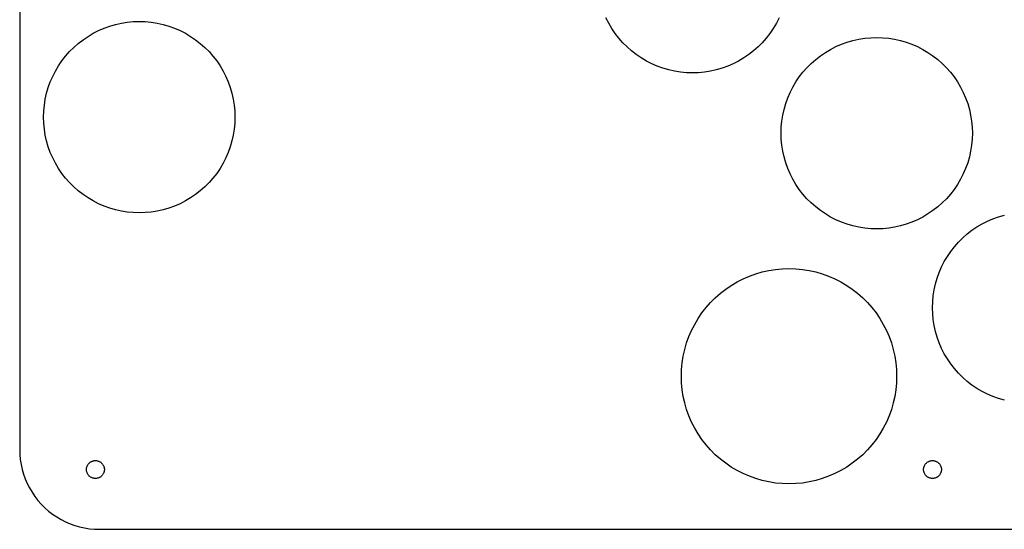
# Model space of a CAD drawing. Header units: metres. Extents: x 0 to 208, y 0 to 125.
# Tile 1 of 3: x 0 to 124, y 0 to 64. Entities that reach past the tile are written whole.
import ezdxf

# ---------------------------------------------------------------- set-up
doc = ezdxf.new("R2010")
doc.units = ezdxf.units.M

msp = doc.modelspace()

# ---------------------------------------------------------------- linework, layer by layer
for p, q in [((0, 115), (0, 10)), ((10.5825, 62.8573), (11.2918, 63.1127)), ((11.2918, 63.1127), (12.0157, 63.323)), ((12.0157, 63.323), (12.7514, 63.4874)), ((12.7514, 63.4874), (13.496, 63.6054)), ((13.496, 63.6054), (14.2465, 63.6763)), ((14.2465, 63.6763), (15, 63.7)), ((15, 63.7), (15.7535, 63.6763)), ((15.7535, 63.6763), (16.504, 63.6054)), ((16.504, 63.6054), (17.2486, 63.4874)), ((17.2486, 63.4874), (17.9843, 63.323)), ((17.9843, 63.323), (18.7082, 63.1127)), ((18.7082, 63.1127), (19.4175, 62.8573)), ((73.8843, 63.4689), (73.5421, 64.1406)), ((74.2681, 62.8201), (73.8843, 63.4689)), ((94.9157, 63.4689), (94.5319, 62.8201)), ((95.2579, 64.1406), (94.9157, 63.4689)), ((7.94656, 61.4082), (8.57007, 61.8319)), ((8.57007, 61.8319), (9.21895, 62.2157)), ((9.21895, 62.2157), (9.89064, 62.5579)), ((9.89064, 62.5579), (10.5825, 62.8573)), ((19.4175, 62.8573), (20.1093, 62.5579)), ((20.1093, 62.5579), (20.781, 62.2157)), ((20.781, 62.2157), (21.4299, 61.8319)), ((21.4299, 61.8319), (22.0534, 61.4082)), ((74.6918, 62.1966), (74.2681, 62.8201)), ((75.1538, 61.6009), (74.6918, 62.1966)), ((94.1082, 62.1966), (93.6461, 61.6009)), ((94.5319, 62.8201), (94.1082, 62.1966)), ((6.78543, 60.4476), (7.35091, 60.9462)), ((7.35091, 60.9462), (7.94656, 61.4082)), ((22.0534, 61.4082), (22.6491, 60.9462)), ((22.6491, 60.9462), (23.2146, 60.4476)), ((75.6524, 61.0354), (75.1538, 61.6009)), ((76.1854, 60.5024), (75.6524, 61.0354)), ((93.1476, 61.0354), (92.6146, 60.5024)), ((93.6461, 61.6009), (93.1476, 61.0354)), ((101.719, 60.2007), (102.391, 60.5429)), ((102.391, 60.5429), (103.083, 60.8423)), ((103.083, 60.8423), (103.792, 61.0977)), ((103.792, 61.0977), (104.516, 61.308)), ((104.516, 61.308), (105.251, 61.4724)), ((105.251, 61.4724), (105.996, 61.5904)), ((105.996, 61.5904), (106.747, 61.6613)), ((106.747, 61.6613), (107.5, 61.685)), ((107.5, 61.685), (108.253, 61.6613)), ((108.253, 61.6613), (109.004, 61.5904)), ((109.004, 61.5904), (109.749, 61.4724)), ((109.749, 61.4724), (110.484, 61.308)), ((110.484, 61.308), (111.208, 61.0977)), ((111.208, 61.0977), (111.917, 60.8423)), ((111.917, 60.8423), (112.609, 60.5429)), ((112.609, 60.5429), (113.281, 60.2007)), ((5.29179, 58.7534), (5.75383, 59.3491)), ((5.75383, 59.3491), (6.25237, 59.9146)), ((6.25237, 59.9146), (6.78543, 60.4476)), ((23.2146, 60.4476), (23.7476, 59.9146)), ((23.7476, 59.9146), (24.2462, 59.3491)), ((24.2462, 59.3491), (24.7082, 58.7534)), ((76.7509, 60.0038), (76.1854, 60.5024)), ((77.3466, 59.5418), (76.7509, 60.0038)), ((77.9701, 59.1181), (77.3466, 59.5418)), ((91.4534, 59.5418), (90.8299, 59.1181)), ((92.0491, 60.0038), (91.4534, 59.5418)), ((92.6146, 60.5024), (92.0491, 60.0038)), ((99.8509, 58.9312), (100.447, 59.3932)), ((100.447, 59.3932), (101.07, 59.8169)), ((101.07, 59.8169), (101.719, 60.2007)), ((113.281, 60.2007), (113.93, 59.8169)), ((113.93, 59.8169), (114.553, 59.3932)), ((114.553, 59.3932), (115.149, 58.9312)), ((4.48431, 57.481), (4.86806, 58.1299)), ((4.86806, 58.1299), (5.29179, 58.7534)), ((24.7082, 58.7534), (25.1319, 58.1299)), ((25.1319, 58.1299), (25.5157, 57.481)), ((78.6189, 58.7343), (77.9701, 59.1181)), ((79.2906, 58.3921), (78.6189, 58.7343)), ((79.9825, 58.0927), (79.2906, 58.3921)), ((80.6918, 57.8373), (79.9825, 58.0927)), ((88.8175, 58.0927), (88.1082, 57.8373)), ((89.5093, 58.3921), (88.8175, 58.0927)), ((90.181, 58.7343), (89.5093, 58.3921)), ((90.8299, 59.1181), (90.181, 58.7343)), ((98.7524, 57.8996), (99.2854, 58.4326)), ((99.2854, 58.4326), (99.8509, 58.9312)), ((115.149, 58.9312), (115.715, 58.4326)), ((115.715, 58.4326), (116.248, 57.8996)), ((4.14207, 56.8093), (4.48431, 57.481)), ((25.5157, 57.481), (25.8579, 56.8093)), ((81.4157, 57.627), (80.6918, 57.8373)), ((82.1514, 57.4625), (81.4157, 57.627)), ((82.896, 57.3446), (82.1514, 57.4625)), ((83.6465, 57.2737), (82.896, 57.3446)), ((84.4, 57.25), (83.6465, 57.2737)), ((85.1535, 57.2737), (84.4, 57.25)), ((85.904, 57.3446), (85.1535, 57.2737)), ((86.6486, 57.4625), (85.904, 57.3446)), ((87.3843, 57.627), (86.6486, 57.4625)), ((88.1082, 57.8373), (87.3843, 57.627)), ((97.7918, 56.7384), (98.2538, 57.3341)), ((98.2538, 57.3341), (98.7524, 57.8996)), ((116.248, 57.8996), (116.746, 57.3341)), ((116.746, 57.3341), (117.208, 56.7384)), ((3.58731, 55.4082), (3.84268, 56.1175)), ((3.84268, 56.1175), (4.14207, 56.8093)), ((25.8579, 56.8093), (26.1573, 56.1175)), ((26.1573, 56.1175), (26.4127, 55.4082)), ((96.9843, 55.466), (97.3681, 56.1149)), ((97.3681, 56.1149), (97.7918, 56.7384)), ((117.208, 56.7384), (117.632, 56.1149)), ((117.632, 56.1149), (118.016, 55.466)), ((3.21254, 53.9486), (3.377, 54.6843)), ((3.377, 54.6843), (3.58731, 55.4082)), ((26.4127, 55.4082), (26.623, 54.6843)), ((26.623, 54.6843), (26.7874, 53.9486)), ((96.3427, 54.1025), (96.6421, 54.7943)), ((96.6421, 54.7943), (96.9843, 55.466)), ((118.016, 55.466), (118.358, 54.7943)), ((118.358, 54.7943), (118.657, 54.1025)), ((3.02367, 52.4535), (3.09462, 53.204)), ((3.09462, 53.204), (3.21254, 53.9486)), ((26.7874, 53.9486), (26.9054, 53.204)), ((26.9054, 53.204), (26.9763, 52.4535)), ((95.877, 52.6693), (96.0873, 53.3932)), ((96.0873, 53.3932), (96.3427, 54.1025)), ((118.657, 54.1025), (118.913, 53.3932)), ((118.913, 53.3932), (119.123, 52.6693)), ((3, 51.7), (3.02367, 52.4535)), ((26.9763, 52.4535), (27, 51.7)), ((95.5946, 51.189), (95.7125, 51.9336)), ((95.7125, 51.9336), (95.877, 52.6693)), ((119.123, 52.6693), (119.287, 51.9336)), ((119.287, 51.9336), (119.405, 51.189)), ((3.02367, 50.9465), (3, 51.7)), ((3.09462, 50.196), (3.02367, 50.9465)), ((26.9763, 50.9465), (26.9054, 50.196)), ((27, 51.7), (26.9763, 50.9465)), ((95.5237, 50.4385), (95.5946, 51.189)), ((119.405, 51.189), (119.476, 50.4385)), ((3.21254, 49.4514), (3.09462, 50.196)), ((3.377, 48.7157), (3.21254, 49.4514)), ((26.7874, 49.4514), (26.623, 48.7157)), ((26.9054, 50.196), (26.7874, 49.4514)), ((95.5, 49.685), (95.5237, 50.4385)), ((95.5237, 48.9315), (95.5, 49.685)), ((119.476, 50.4385), (119.5, 49.685)), ((119.5, 49.685), (119.476, 48.9315)), ((3.58731, 47.9918), (3.377, 48.7157)), ((26.623, 48.7157), (26.4127, 47.9918)), ((95.5946, 48.181), (95.5237, 48.9315)), ((95.7125, 47.4364), (95.5946, 48.181)), ((119.405, 48.181), (119.287, 47.4364)), ((119.476, 48.9315), (119.405, 48.181)), ((3.84268, 47.2825), (3.58731, 47.9918)), ((4.14207, 46.5906), (3.84268, 47.2825)), ((26.1573, 47.2825), (25.8579, 46.5906)), ((26.4127, 47.9918), (26.1573, 47.2825)), ((95.877, 46.7007), (95.7125, 47.4364)), ((119.287, 47.4364), (119.123, 46.7007)), ((4.48431, 45.9189), (4.14207, 46.5906)), ((4.86806, 45.2701), (4.48431, 45.9189)), ((25.5157, 45.9189), (25.1319, 45.2701)), ((25.8579, 46.5906), (25.5157, 45.9189)), ((96.0873, 45.9768), (95.877, 46.7007)), ((96.3427, 45.2675), (96.0873, 45.9768)), ((118.913, 45.9768), (118.657, 45.2675)), ((119.123, 46.7007), (118.913, 45.9768)), ((5.29179, 44.6466), (4.86806, 45.2701)), ((5.75383, 44.0509), (5.29179, 44.6466)), ((24.7082, 44.6466), (24.2462, 44.0509)), ((25.1319, 45.2701), (24.7082, 44.6466)), ((96.6421, 44.5756), (96.3427, 45.2675)), ((96.9843, 43.9039), (96.6421, 44.5756)), ((118.358, 44.5756), (118.016, 43.9039)), ((118.657, 45.2675), (118.358, 44.5756)), ((6.25237, 43.4854), (5.75383, 44.0509)), ((6.78543, 42.9524), (6.25237, 43.4854)), ((23.7476, 43.4854), (23.2146, 42.9524)), ((24.2462, 44.0509), (23.7476, 43.4854)), ((97.3681, 43.2551), (96.9843, 43.9039)), ((97.7918, 42.6316), (97.3681, 43.2551)), ((117.632, 43.2551), (117.208, 42.6316)), ((118.016, 43.9039), (117.632, 43.2551)), ((7.35091, 42.4538), (6.78543, 42.9524)), ((7.94656, 41.9918), (7.35091, 42.4538)), ((22.6491, 42.4538), (22.0534, 41.9918)), ((23.2146, 42.9524), (22.6491, 42.4538)), ((98.2538, 42.0359), (97.7918, 42.6316)), ((98.7524, 41.4704), (98.2538, 42.0359)), ((116.746, 42.0359), (116.248, 41.4704)), ((117.208, 42.6316), (116.746, 42.0359)), ((8.57007, 41.5681), (7.94656, 41.9918)), ((9.21895, 41.1843), (8.57007, 41.5681)), ((9.89064, 40.8421), (9.21895, 41.1843)), ((10.5825, 40.5427), (9.89064, 40.8421)), ((20.1093, 40.8421), (19.4175, 40.5427)), ((20.781, 41.1843), (20.1093, 40.8421)), ((21.4299, 41.5681), (20.781, 41.1843)), ((22.0534, 41.9918), (21.4299, 41.5681)), ((99.2854, 40.9374), (98.7524, 41.4704)), ((99.8509, 40.4388), (99.2854, 40.9374)), ((115.715, 40.9374), (115.149, 40.4388)), ((116.248, 41.4704), (115.715, 40.9374)), ((11.2918, 40.2873), (10.5825, 40.5427)), ((12.0157, 40.077), (11.2918, 40.2873)), ((12.7514, 39.9126), (12.0157, 40.077)), ((13.496, 39.7946), (12.7514, 39.9126)), ((14.2465, 39.7237), (13.496, 39.7946)), ((15, 39.7), (14.2465, 39.7237)), ((15.7535, 39.7237), (15, 39.7)), ((16.504, 39.7946), (15.7535, 39.7237)), ((17.2486, 39.9126), (16.504, 39.7946)), ((17.9843, 40.077), (17.2486, 39.9126)), ((18.7082, 40.2873), (17.9843, 40.077)), ((19.4175, 40.5427), (18.7082, 40.2873)), ((100.447, 39.9768), (99.8509, 40.4388)), ((101.07, 39.5531), (100.447, 39.9768)), ((101.719, 39.1693), (101.07, 39.5531)), ((113.93, 39.5531), (113.281, 39.1693)), ((114.553, 39.9768), (113.93, 39.5531)), ((115.149, 40.4388), (114.553, 39.9768)), ((102.391, 38.8271), (101.719, 39.1693)), ((103.083, 38.5277), (102.391, 38.8271)), ((103.792, 38.2723), (103.083, 38.5277)), ((111.917, 38.5277), (111.208, 38.2723)), ((112.609, 38.8271), (111.917, 38.5277)), ((113.281, 39.1693), (112.609, 38.8271)), ((120.07, 37.9319), (120.719, 38.3157)), ((120.719, 38.3157), (121.391, 38.6579)), ((121.391, 38.6579), (122.083, 38.9573)), ((122.083, 38.9573), (122.792, 39.2127)), ((122.792, 39.2127), (123.516, 39.423)), ((104.516, 38.062), (103.792, 38.2723)), ((105.251, 37.8976), (104.516, 38.062)), ((105.996, 37.7796), (105.251, 37.8976)), ((106.747, 37.7087), (105.996, 37.7796)), ((107.5, 37.685), (106.747, 37.7087)), ((108.253, 37.7087), (107.5, 37.685)), ((109.004, 37.7796), (108.253, 37.7087)), ((109.749, 37.8976), (109.004, 37.7796)), ((110.484, 38.062), (109.749, 37.8976)), ((111.208, 38.2723), (110.484, 38.062)), ((118.851, 37.0462), (119.447, 37.5082)), ((119.447, 37.5082), (120.07, 37.9319)), ((117.254, 35.4491), (117.752, 36.0146)), ((117.752, 36.0146), (118.285, 36.5476)), ((118.285, 36.5476), (118.851, 37.0462)), ((116.368, 34.2299), (116.792, 34.8534)), ((116.792, 34.8534), (117.254, 35.4491)), ((115.642, 32.9093), (115.984, 33.581)), ((115.984, 33.581), (116.368, 34.2299)), ((92.3283, 32.0393), (93.1427, 32.2759)), ((93.1427, 32.2759), (93.9704, 32.4609)), ((93.9704, 32.4609), (94.808, 32.5935)), ((94.808, 32.5935), (95.6523, 32.6734)), ((95.6523, 32.6734), (96.5, 32.7)), ((96.5, 32.7), (97.3477, 32.6734)), ((97.3477, 32.6734), (98.192, 32.5935)), ((98.192, 32.5935), (99.0296, 32.4609)), ((99.0296, 32.4609), (99.8573, 32.2759)), ((99.8573, 32.2759), (100.672, 32.0393)), ((115.087, 31.5082), (115.343, 32.2175)), ((115.343, 32.2175), (115.642, 32.9093)), ((89.2663, 30.5984), (89.9963, 31.0301)), ((89.9963, 31.0301), (90.752, 31.4152)), ((90.752, 31.4152), (91.5303, 31.752)), ((91.5303, 31.752), (92.3283, 32.0393)), ((100.672, 32.0393), (101.47, 31.752)), ((101.47, 31.752), (102.248, 31.4152)), ((102.248, 31.4152), (103.004, 31.0301)), ((103.004, 31.0301), (103.734, 30.5984)), ((114.877, 30.7843), (115.087, 31.5082)), ((87.8948, 29.6019), (88.5649, 30.1217)), ((88.5649, 30.1217), (89.2663, 30.5984)), ((103.734, 30.5984), (104.435, 30.1217)), ((104.435, 30.1217), (105.105, 29.6019)), ((114.595, 29.304), (114.713, 30.0486)), ((114.713, 30.0486), (114.877, 30.7843)), ((86.0981, 27.8052), (86.6589, 28.4414)), ((86.6589, 28.4414), (87.2586, 29.0411)), ((87.2586, 29.0411), (87.8948, 29.6019)), ((105.105, 29.6019), (105.741, 29.0411)), ((105.741, 29.0411), (106.341, 28.4414)), ((106.341, 28.4414), (106.902, 27.8052)), ((114.5, 27.8), (114.524, 28.5535)), ((114.524, 28.5535), (114.595, 29.304)), ((85.5783, 27.1351), (86.0981, 27.8052)), ((106.902, 27.8052), (107.422, 27.1351)), ((114.524, 27.0465), (114.5, 27.8)), ((84.6698, 25.7037), (85.1016, 26.4337)), ((85.1016, 26.4337), (85.5783, 27.1351)), ((107.422, 27.1351), (107.898, 26.4337)), ((107.898, 26.4337), (108.33, 25.7037)), ((114.595, 26.296), (114.524, 27.0465)), ((114.713, 25.5514), (114.595, 26.296)), ((83.948, 24.1697), (84.2848, 24.948)), ((84.2848, 24.948), (84.6698, 25.7037)), ((108.33, 25.7037), (108.715, 24.948)), ((108.715, 24.948), (109.052, 24.1697)), ((114.877, 24.8157), (114.713, 25.5514)), ((115.087, 24.0918), (114.877, 24.8157)), ((83.6607, 23.3717), (83.948, 24.1697)), ((109.052, 24.1697), (109.339, 23.3717)), ((115.343, 23.3825), (115.087, 24.0918)), ((83.2391, 21.7296), (83.4241, 22.5573)), ((83.4241, 22.5573), (83.6607, 23.3717)), ((109.339, 23.3717), (109.576, 22.5573)), ((109.576, 22.5573), (109.761, 21.7296)), ((115.642, 22.6906), (115.343, 23.3825)), ((115.984, 22.019), (115.642, 22.6906)), ((83.1064, 20.892), (83.2391, 21.7296)), ((109.761, 21.7296), (109.894, 20.892)), ((116.368, 21.3701), (115.984, 22.019)), ((116.792, 20.7466), (116.368, 21.3701)), ((83, 19.2), (83.0266, 20.0477)), ((83.0266, 20.0477), (83.1064, 20.892)), ((109.894, 20.892), (109.973, 20.0477)), ((109.973, 20.0477), (110, 19.2)), ((117.254, 20.1509), (116.792, 20.7466)), ((117.752, 19.5854), (117.254, 20.1509)), ((83.0266, 18.3523), (83, 19.2)), ((110, 19.2), (109.973, 18.3523)), ((118.285, 19.0524), (117.752, 19.5854)), ((118.851, 18.5538), (118.285, 19.0524)), ((119.447, 18.0918), (118.851, 18.5538)), ((83.1064, 17.508), (83.0266, 18.3523)), ((83.2391, 16.6703), (83.1064, 17.508)), ((109.894, 17.508), (109.761, 16.6703)), ((109.973, 18.3523), (109.894, 17.508)), ((120.07, 17.6681), (119.447, 18.0918)), ((120.719, 17.2843), (120.07, 17.6681)), ((83.4241, 15.8427), (83.2391, 16.6703)), ((109.761, 16.6703), (109.576, 15.8427)), ((121.391, 16.9421), (120.719, 17.2843)), ((122.083, 16.6427), (121.391, 16.9421)), ((122.792, 16.3873), (122.083, 16.6427)), ((123.516, 16.177), (122.792, 16.3873)), ((83.6607, 15.0283), (83.4241, 15.8427)), ((83.948, 14.2303), (83.6607, 15.0283)), ((109.339, 15.0283), (109.052, 14.2303)), ((109.576, 15.8427), (109.339, 15.0283)), ((84.2848, 13.452), (83.948, 14.2303)), ((109.052, 14.2303), (108.715, 13.452)), ((84.6698, 12.6963), (84.2848, 13.452)), ((85.1016, 11.9663), (84.6698, 12.6963)), ((108.33, 12.6963), (107.898, 11.9663)), ((108.715, 13.452), (108.33, 12.6963)), ((85.5783, 11.2649), (85.1016, 11.9663)), ((86.0981, 10.5948), (85.5783, 11.2649)), ((107.422, 11.2649), (106.902, 10.5948)), ((107.898, 11.9663), (107.422, 11.2649)), ((0, 10), (0.01973, 9.3721)), ((86.6589, 9.9586), (86.0981, 10.5948)), ((87.2586, 9.35892), (86.6589, 9.9586)), ((106.341, 9.9586), (105.741, 9.35892)), ((106.902, 10.5948), (106.341, 9.9586)), ((0.01973, 9.3721), (0.07886, 8.74667)), ((0.07886, 8.74667), (0.17712, 8.12619)), ((87.8948, 8.79807), (87.2586, 9.35892)), ((88.5649, 8.27826), (87.8948, 8.79807)), ((105.105, 8.79807), (104.435, 8.27826)), ((105.741, 9.35892), (105.105, 8.79807)), ((0.17712, 8.12619), (0.31416, 7.51311)), ((0.31416, 7.51311), (0.48944, 6.90984)), ((8.37999, 7.5), (8.3822, 7.57031)), ((8.3822, 7.42967), (8.37999, 7.5)), ((8.3822, 7.57031), (8.38882, 7.64037)), ((8.38882, 7.35962), (8.3822, 7.42967)), ((8.38882, 7.64037), (8.39983, 7.70985)), ((8.39983, 7.70985), (8.41518, 7.77852)), ((8.41518, 7.77852), (8.43481, 7.84608)), ((8.43481, 7.84608), (8.45865, 7.91229)), ((8.45865, 7.91229), (8.48659, 7.97687)), ((8.48659, 7.97687), (8.51852, 8.03955)), ((8.51852, 8.03955), (8.55435, 8.10011)), ((8.55435, 8.10011), (8.59389, 8.15831)), ((8.59389, 8.15831), (8.63702, 8.21391)), ((8.63702, 8.21391), (8.68355, 8.26668)), ((8.68355, 8.26668), (8.73331, 8.31644)), ((8.73331, 8.31644), (8.78607, 8.36296)), ((8.78607, 8.36296), (8.84167, 8.4061)), ((8.84167, 8.4061), (8.89987, 8.44563)), ((8.89987, 8.44563), (8.96043, 8.48146)), ((8.96043, 8.48146), (9.02312, 8.5134)), ((9.02312, 8.5134), (9.08769, 8.54134)), ((9.08769, 8.54134), (9.1539, 8.56517)), ((9.1539, 8.56517), (9.22147, 8.58481)), ((9.22147, 8.58481), (9.29013, 8.60016)), ((9.29013, 8.60016), (9.35962, 8.61116)), ((9.35962, 8.61116), (9.42967, 8.61778)), ((9.42967, 8.61778), (9.5, 8.62)), ((9.5, 8.62), (9.57031, 8.61778)), ((9.57031, 8.61778), (9.64037, 8.61116)), ((9.64037, 8.61116), (9.70985, 8.60016)), ((9.70985, 8.60016), (9.77852, 8.58481)), ((9.77852, 8.58481), (9.84608, 8.56517)), ((9.84608, 8.56517), (9.91229, 8.54134)), ((9.91229, 8.54134), (9.97687, 8.5134)), ((9.97687, 8.5134), (10.0396, 8.48146)), ((10.0396, 8.48146), (10.1001, 8.44563)), ((10.1001, 8.44563), (10.1583, 8.4061)), ((10.1583, 8.4061), (10.2139, 8.36296)), ((10.2139, 8.36296), (10.2667, 8.31644)), ((10.2667, 8.31644), (10.3164, 8.26668)), ((10.3164, 8.26668), (10.363, 8.21391)), ((10.363, 8.21391), (10.4061, 8.15831)), ((10.4061, 8.15831), (10.4456, 8.10011)), ((10.4456, 8.10011), (10.4815, 8.03955)), ((10.4815, 8.03955), (10.5134, 7.97687)), ((10.5134, 7.97687), (10.5413, 7.91229)), ((10.5413, 7.91229), (10.5652, 7.84608)), ((10.5652, 7.84608), (10.5848, 7.77852)), ((10.5848, 7.77852), (10.6002, 7.70985)), ((10.6002, 7.70985), (10.6112, 7.64037)), ((10.6112, 7.64037), (10.6178, 7.57031)), ((10.6178, 7.42967), (10.6112, 7.35962)), ((10.6178, 7.57031), (10.62, 7.5)), ((10.62, 7.5), (10.6178, 7.42967)), ((89.2663, 7.80156), (88.5649, 8.27826)), ((89.9963, 7.36986), (89.2663, 7.80156)), ((103.734, 7.80156), (103.004, 7.36986)), ((104.435, 8.27826), (103.734, 7.80156)), ((113.38, 7.5), (113.382, 7.57031)), ((113.382, 7.42967), (113.38, 7.5)), ((113.382, 7.57031), (113.389, 7.64037)), ((113.389, 7.35962), (113.382, 7.42967)), ((113.389, 7.64037), (113.4, 7.70985)), ((113.4, 7.70985), (113.415, 7.77852)), ((113.415, 7.77852), (113.435, 7.84608)), ((113.435, 7.84608), (113.459, 7.91229)), ((113.459, 7.91229), (113.487, 7.97687)), ((113.487, 7.97687), (113.519, 8.03955)), ((113.519, 8.03955), (113.554, 8.10011)), ((113.554, 8.10011), (113.594, 8.15831)), ((113.594, 8.15831), (113.637, 8.21391)), ((113.637, 8.21391), (113.684, 8.26668)), ((113.684, 8.26668), (113.733, 8.31644)), ((113.733, 8.31644), (113.786, 8.36296)), ((113.786, 8.36296), (113.842, 8.4061)), ((113.842, 8.4061), (113.9, 8.44563)), ((113.9, 8.44563), (113.96, 8.48146)), ((113.96, 8.48146), (114.023, 8.5134)), ((114.023, 8.5134), (114.088, 8.54134)), ((114.088, 8.54134), (114.154, 8.56517)), ((114.154, 8.56517), (114.221, 8.58481)), ((114.221, 8.58481), (114.29, 8.60016)), ((114.29, 8.60016), (114.36, 8.61116)), ((114.36, 8.61116), (114.43, 8.61778)), ((114.43, 8.61778), (114.5, 8.62)), ((114.5, 8.62), (114.57, 8.61778)), ((114.57, 8.61778), (114.64, 8.61116)), ((114.64, 8.61116), (114.71, 8.60016)), ((114.71, 8.60016), (114.779, 8.58481)), ((114.779, 8.58481), (114.846, 8.56517)), ((114.846, 8.56517), (114.912, 8.54134)), ((114.912, 8.54134), (114.977, 8.5134)), ((114.977, 8.5134), (115.04, 8.48146)), ((115.04, 8.48146), (115.1, 8.44563)), ((115.1, 8.44563), (115.158, 8.4061)), ((115.158, 8.4061), (115.214, 8.36296)), ((115.214, 8.36296), (115.267, 8.31644)), ((115.267, 8.31644), (115.316, 8.26668)), ((115.316, 8.26668), (115.363, 8.21391)), ((115.363, 8.21391), (115.406, 8.15831)), ((115.406, 8.15831), (115.446, 8.10011)), ((115.446, 8.10011), (115.481, 8.03955)), ((115.481, 8.03955), (115.513, 7.97687)), ((115.513, 7.97687), (115.541, 7.91229)), ((115.541, 7.91229), (115.565, 7.84608)), ((115.565, 7.84608), (115.585, 7.77852)), ((115.585, 7.77852), (115.6, 7.70985)), ((115.6, 7.70985), (115.611, 7.64037)), ((115.611, 7.64037), (115.618, 7.57031)), ((115.618, 7.42967), (115.611, 7.35962)), ((115.618, 7.57031), (115.62, 7.5)), ((115.62, 7.5), (115.618, 7.42967)), ((0.48944, 6.90984), (0.70224, 6.31876)), ((0.70224, 6.31876), (0.95174, 5.7422)), ((8.39983, 7.29013), (8.38882, 7.35962)), ((8.41518, 7.22147), (8.39983, 7.29013)), ((8.43481, 7.1539), (8.41518, 7.22147)), ((8.45865, 7.08769), (8.43481, 7.1539)), ((8.48659, 7.02312), (8.45865, 7.08769)), ((8.51852, 6.96043), (8.48659, 7.02312)), ((8.55435, 6.89987), (8.51852, 6.96043)), ((8.59389, 6.84167), (8.55435, 6.89987)), ((8.63702, 6.78607), (8.59389, 6.84167)), ((8.68355, 6.73331), (8.63702, 6.78607)), ((8.73331, 6.68355), (8.68355, 6.73331)), ((8.78607, 6.63702), (8.73331, 6.68355)), ((8.84167, 6.59389), (8.78607, 6.63702)), ((8.89987, 6.55435), (8.84167, 6.59389)), ((8.96043, 6.51852), (8.89987, 6.55435)), ((9.02312, 6.48659), (8.96043, 6.51852)), ((9.08769, 6.45865), (9.02312, 6.48659)), ((9.1539, 6.43481), (9.08769, 6.45865)), ((9.22147, 6.41518), (9.1539, 6.43481)), ((9.29013, 6.39983), (9.22147, 6.41518)), ((9.35962, 6.38882), (9.29013, 6.39983)), ((9.42967, 6.3822), (9.35962, 6.38882)), ((9.5, 6.37999), (9.42967, 6.3822)), ((9.57031, 6.3822), (9.5, 6.37999)), ((9.64037, 6.38882), (9.57031, 6.3822)), ((9.70985, 6.39983), (9.64037, 6.38882)), ((9.77852, 6.41518), (9.70985, 6.39983)), ((9.84608, 6.43481), (9.77852, 6.41518)), ((9.91229, 6.45865), (9.84608, 6.43481)), ((9.97687, 6.48659), (9.91229, 6.45865)), ((10.0396, 6.51852), (9.97687, 6.48659)), ((10.1001, 6.55435), (10.0396, 6.51852)), ((10.1583, 6.59389), (10.1001, 6.55435)), ((10.2139, 6.63702), (10.1583, 6.59389)), ((10.2667, 6.68355), (10.2139, 6.63702)), ((10.3164, 6.73331), (10.2667, 6.68355)), ((10.363, 6.78607), (10.3164, 6.73331)), ((10.4061, 6.84167), (10.363, 6.78607)), ((10.4456, 6.89987), (10.4061, 6.84167)), ((10.4815, 6.96043), (10.4456, 6.89987)), ((10.5134, 7.02312), (10.4815, 6.96043)), ((10.5413, 7.08769), (10.5134, 7.02312)), ((10.5652, 7.1539), (10.5413, 7.08769)), ((10.5848, 7.22147), (10.5652, 7.1539)), ((10.6002, 7.29013), (10.5848, 7.22147)), ((10.6112, 7.35962), (10.6002, 7.29013)), ((90.752, 6.98483), (89.9963, 7.36986)), ((91.5303, 6.64801), (90.752, 6.98483)), ((92.3283, 6.36073), (91.5303, 6.64801)), ((93.1427, 6.12411), (92.3283, 6.36073)), ((100.672, 6.36073), (99.8573, 6.12411)), ((101.47, 6.64801), (100.672, 6.36073)), ((102.248, 6.98483), (101.47, 6.64801)), ((103.004, 7.36986), (102.248, 6.98483)), ((113.4, 7.29013), (113.389, 7.35962)), ((113.415, 7.22147), (113.4, 7.29013)), ((113.435, 7.1539), (113.415, 7.22147)), ((113.459, 7.08769), (113.435, 7.1539)), ((113.487, 7.02312), (113.459, 7.08769)), ((113.519, 6.96043), (113.487, 7.02312)), ((113.554, 6.89987), (113.519, 6.96043)), ((113.594, 6.84167), (113.554, 6.89987)), ((113.637, 6.78607), (113.594, 6.84167)), ((113.684, 6.73331), (113.637, 6.78607)), ((113.733, 6.68355), (113.684, 6.73331)), ((113.786, 6.63702), (113.733, 6.68355)), ((113.842, 6.59389), (113.786, 6.63702)), ((113.9, 6.55435), (113.842, 6.59389)), ((113.96, 6.51852), (113.9, 6.55435)), ((114.023, 6.48659), (113.96, 6.51852)), ((114.088, 6.45865), (114.023, 6.48659)), ((114.154, 6.43481), (114.088, 6.45865)), ((114.221, 6.41518), (114.154, 6.43481)), ((114.29, 6.39983), (114.221, 6.41518)), ((114.36, 6.38882), (114.29, 6.39983)), ((114.43, 6.3822), (114.36, 6.38882)), ((114.5, 6.37999), (114.43, 6.3822)), ((114.57, 6.3822), (114.5, 6.37999)), ((114.64, 6.38882), (114.57, 6.3822)), ((114.71, 6.39983), (114.64, 6.38882)), ((114.779, 6.41518), (114.71, 6.39983)), ((114.846, 6.43481), (114.779, 6.41518)), ((114.912, 6.45865), (114.846, 6.43481)), ((114.977, 6.48659), (114.912, 6.45865)), ((115.04, 6.51852), (114.977, 6.48659)), ((115.1, 6.55435), (115.04, 6.51852)), ((115.158, 6.59389), (115.1, 6.55435)), ((115.214, 6.63702), (115.158, 6.59389)), ((115.267, 6.68355), (115.214, 6.63702)), ((115.316, 6.73331), (115.267, 6.68355)), ((115.363, 6.78607), (115.316, 6.73331)), ((115.406, 6.84167), (115.363, 6.78607)), ((115.446, 6.89987), (115.406, 6.84167)), ((115.481, 6.96043), (115.446, 6.89987)), ((115.513, 7.02312), (115.481, 6.96043)), ((115.541, 7.08769), (115.513, 7.02312)), ((115.565, 7.1539), (115.541, 7.08769)), ((115.585, 7.22147), (115.565, 7.1539)), ((115.6, 7.29013), (115.585, 7.22147)), ((115.611, 7.35962), (115.6, 7.29013)), ((0.95174, 5.7422), (1.23694, 5.18246)), ((1.23694, 5.18246), (1.55672, 4.64174)), ((93.9704, 5.93912), (93.1427, 6.12411)), ((94.808, 5.80644), (93.9704, 5.93912)), ((95.6523, 5.72664), (94.808, 5.80644)), ((96.5, 5.7), (95.6523, 5.72664)), ((97.3477, 5.72664), (96.5, 5.7)), ((98.192, 5.80644), (97.3477, 5.72664)), ((99.0296, 5.93912), (98.192, 5.80644)), ((99.8573, 6.12411), (99.0296, 5.93912)), ((1.55672, 4.64174), (1.90984, 4.12215)), ((1.90984, 4.12215), (2.29486, 3.62576)), ((2.29486, 3.62576), (2.71031, 3.15453)), ((2.71031, 3.15453), (3.15453, 2.71031)), ((3.15453, 2.71031), (3.62576, 2.29486)), ((3.62576, 2.29486), (4.12215, 1.90984)), ((4.12215, 1.90984), (4.64174, 1.55672)), ((4.64174, 1.55672), (5.18246, 1.23694)), ((5.18246, 1.23694), (5.7422, 0.95174)), ((5.7422, 0.95174), (6.31876, 0.70224)), ((6.31876, 0.70224), (6.90984, 0.48944)), ((6.90984, 0.48944), (7.51311, 0.31416)), ((7.51311, 0.31416), (8.12619, 0.17712)), ((8.12619, 0.17712), (8.74667, 0.07886)), ((8.74667, 0.07886), (9.3721, 0.01973)), ((9.3721, 0.01973), (10, 0)), ((10, 0), (198.5, 0))]:
    msp.add_line(p, q)

doc.saveas('drawing.dxf')
